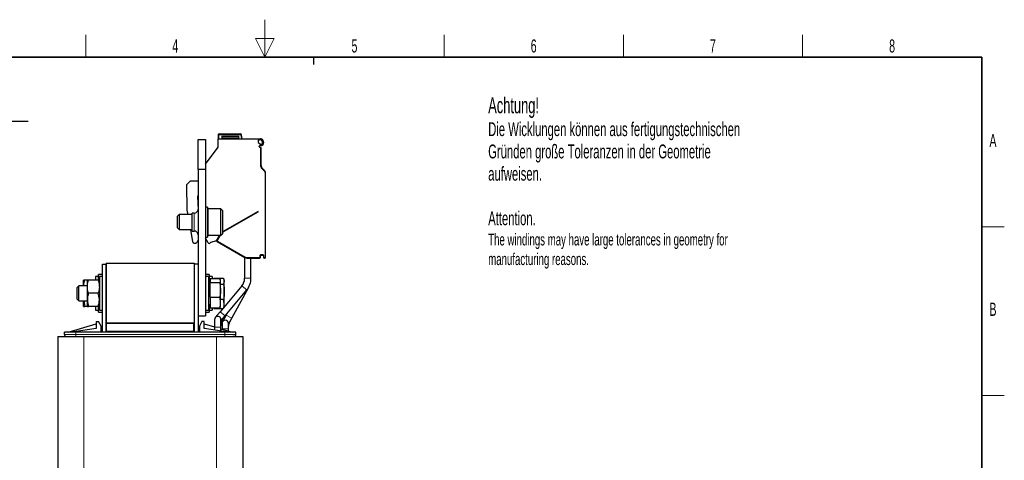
# Model space of a CAD drawing. Header units: millimetres. Extents: x 5 to 418, y 2 to 292.
# Tile 28 of 28: x 152 to 414, y 175 to 292. Entities that reach past the tile are written whole.
import ezdxf

# ---------------------------------------------------------------- set-up
doc = ezdxf.new("R2010")
doc.units = ezdxf.units.MM
doc.layers.add('SLD-0', color=7, linetype='Continuous')
doc.styles.add('SLDTEXTSTYLE0', font='TXT', dxfattribs={"width": 0.605})

# ---------------------------------------------------------------- blocks, each defined once
blk = doc.blocks.new('SW_NOTE_0')
at = {"layer": 'SLD-0', "color": 0, "attachment_point": 1, "style": 'SLDTEXTSTYLE0'}
for s, insert, char_height in [('Achtung!', (0, 5.46), 4.233), ('Die Wicklungen können aus fertigungstechnischen', (0, -1.16), 3.7042), ('Gründen große Toleranzen in der Geometrie', (0, -7.1), 3.7042), ('aufweisen.', (0, -13.04), 3.704), ('Attention.', (0, -24.93), 3.704), ('The windings may have large tolerances in geometry for', (0, -30.85), 3.175), ('manufacturing reasons.', (0, -36.08), 3.175)]:
    blk.add_mtext(s, dxfattribs=dict(at, insert=insert, char_height=char_height))
blk = doc.blocks.new('SW_NOTE_0_15')
at = {"layer": 'SLD-0', "color": 0}
blk.add_line((30.24, 0), (0, 0), dxfattribs=at)
at = {"layer": 'SLD-0', "color": 0, "attachment_point": 1, "style": 'SLDTEXTSTYLE0'}
for s, insert, char_height in [('M4 Erdung', (0.46, 9.83), 3.5), ('protective earth', (1.65, 4.17), 3.175)]:
    blk.add_mtext(s, dxfattribs=dict(at, insert=insert, char_height=char_height))

msp = doc.modelspace()

# ---------------------------------------------------------------- linework, layer by layer
at = {"color": 7, "linetype": 'Continuous', "lineweight": 25}
for p, q in [((199.183, 260.523), (201.183, 260.523)), ((199.183, 252.523), (199.183, 260.523)), ((201.183, 260.523), (201.183, 252.523)), ((204.533, 261.723), (204.533, 260.723)), ((204.533, 260.723), (215.833, 260.723)), ((204.533, 258.523), (204.533, 260.723)), ((204.833, 262.023), (210.452, 262.023)), ((205.483, 261.423), (210.083, 261.423)), ((205.483, 261.423), (205.483, 260.723)), ((210.083, 260.723), (210.083, 261.423)), ((210.933, 260.723), (210.748, 261.775)), ((215.433, 260.323), (215.183, 260.323)), ((215.183, 260.323), (215.183, 259.695)), ((215.833, 260.423), (215.606, 260.423)), ((201.183, 253.996), (204.533, 258.523)), ((215.183, 259.695), (215.475, 259.589)), ((215.503, 258.641), (215.503, 258.761)), ((215.833, 258.381), (215.635, 258.453)), ((215.983, 253.623), (215.983, 258.327)), ((199.183, 252.523), (199.183, 213.523)), ((201.183, 252.523), (199.183, 252.523)), ((201.183, 252.523), (201.183, 213.523)), ((216.89, 252.302), (216.276, 252.916)), ((196.2, 248.54), (197.183, 249.523)), ((197.183, 249.523), (199.183, 249.523)), ((217.183, 229.109), (217.183, 251.595)), ((196.32, 241.658), (196.2, 248.54)), ((198.993, 245.313), (199.169, 241.742)), ((196.521, 240.523), (196.32, 241.658)), ((201.683, 242.523), (201.183, 242.523)), ((201.683, 242.523), (201.683, 234.523)), ((205.283, 242.023), (201.883, 242.023)), ((205.683, 241.623), (205.283, 242.023)), ((205.283, 235.023), (205.283, 242.023)), ((205.683, 241.623), (205.683, 235.423)), ((215.183, 241.373), (205.683, 235.888)), ((215.183, 241.2), (215.183, 241.373)), ((194.113, 240.523), (193.683, 240.094)), ((193.683, 236.953), (193.683, 240.094)), ((197.633, 240.523), (194.113, 240.523)), ((194.113, 240.523), (194.113, 236.523)), ((198.183, 240.913), (197.633, 240.913)), ((197.633, 238.523), (197.633, 240.913)), ((193.683, 236.953), (194.113, 236.523)), ((194.113, 236.523), (197.633, 236.523)), ((197.805, 233.236), (197.226, 236.523)), ((197.633, 236.133), (197.633, 238.523)), ((197.633, 236.133), (198.183, 236.133)), ((199.183, 233.697), (198.823, 233.073)), ((201.183, 234.523), (201.683, 234.523)), ((201.901, 232.973), (201.183, 234.217)), ((201.883, 235.023), (205.283, 235.023)), ((204.928, 235.023), (204.033, 233.473)), ((205, 235.023), (204.174, 233.591)), ((205.283, 235.023), (205.683, 235.423)), ((198.39, 232.823), (198.298, 232.823)), ((204.033, 233.473), (202.586, 233.085)), ((204.033, 233.441), (203.998, 233.464)), ((204.247, 233.318), (204.033, 233.441)), ((204.247, 233.318), (211.651, 229.043)), ((211.583, 229.082), (211.583, 223.523)), ((212.151, 228.909), (215.583, 228.909)), ((213.283, 223.523), (213.283, 228.909)), ((215.783, 229.109), (215.783, 229.509)), ((215.983, 229.709), (216.383, 229.709)), ((216.583, 229.509), (216.583, 229.109)), ((216.983, 228.909), (216.783, 228.909)), ((173.683, 227.323), (174.683, 227.323)), ((173.683, 209.123), (173.683, 227.323)), ((174.683, 227.523), (174.683, 211.523)), ((174.683, 227.523), (198.183, 227.523)), ((174.683, 209.123), (174.683, 227.323)), ((198.183, 227.523), (198.183, 211.523)), ((199.183, 227.323), (198.183, 227.323)), ((198.183, 227.323), (198.183, 209.123)), ((199.183, 227.323), (199.183, 209.123)), ((168.683, 221.523), (168.683, 223.023)), ((169.599, 223.023), (168.996, 223.023)), ((169.683, 221.273), (169.683, 223.023)), ((172.571, 223.023), (169.996, 223.023)), ((172.683, 224.023), (171.883, 224.023)), ((171.883, 224.023), (171.883, 223.023)), ((173.683, 224.523), (172.683, 224.523)), ((172.683, 223.052), (172.683, 224.523)), ((173.683, 224.023), (172.883, 224.023)), ((172.883, 224.023), (172.883, 215.023)), ((202.183, 224.523), (201.183, 224.523)), ((201.983, 224.023), (201.183, 224.023)), ((201.983, 224.023), (201.983, 215.023)), ((202.183, 224.523), (202.183, 222.579)), ((202.983, 224.023), (202.183, 224.023)), ((202.383, 223.429), (204.986, 223.429)), ((202.383, 223.429), (202.383, 222.374)), ((202.983, 224.023), (202.983, 223.429)), ((203.383, 223.539), (205.986, 223.539)), ((203.383, 223.429), (203.383, 223.539)), ((205.183, 222.902), (204.986, 223.429)), ((205.183, 223.023), (205.132, 223.164)), ((205.183, 222.902), (205.183, 223.023)), ((205.986, 223.539), (206.183, 222.733)), ((206.183, 223.023), (206.064, 223.351)), ((206.183, 222.733), (206.183, 223.023)), ((167.413, 221.523), (166.983, 221.094)), ((166.983, 220.631), (166.983, 221.094)), ((166.983, 217.953), (166.983, 220.631)), ((169.683, 221.523), (167.413, 221.523)), ((167.413, 220.934), (167.413, 221.523)), ((167.413, 217.523), (167.413, 220.934)), ((169.683, 217.773), (169.683, 221.273)), ((202.383, 222.694), (201.983, 222.463)), ((202.383, 222.374), (204.986, 222.374)), ((202.383, 218.468), (202.383, 222.374)), ((204.986, 222.374), (205.183, 220.421)), ((210.847, 221.5), (205.066, 214.602)), ((210.847, 221.5), (205.066, 214.602)), ((205.183, 220.421), (205.183, 222.902)), ((205.183, 221.927), (205.986, 221.927)), ((205.183, 217.042), (205.183, 220.421)), ((206.183, 222.733), (205.986, 221.927)), ((206.183, 219.919), (206.183, 222.733)), ((206.369, 213.51), (212.15, 220.408)), ((208.138, 212.87), (212.689, 221.197)), ((166.983, 217.953), (167.413, 217.523)), ((169.683, 216.023), (169.683, 217.773)), ((172.571, 219.523), (169.996, 219.523)), ((202.383, 218.468), (204.986, 218.468)), ((202.383, 218.468), (202.383, 215.617)), ((205.183, 217.912), (205.986, 217.912)), ((206.183, 216.71), (205.986, 217.912)), ((206.183, 216.71), (206.183, 219.919)), ((167.413, 217.523), (169.683, 217.523)), ((168.683, 216.023), (168.683, 217.523)), ((168.709, 217.523), (168.996, 216.023)), ((169.599, 216.023), (168.996, 216.023)), ((172.571, 216.023), (169.996, 216.023)), ((171.883, 216.023), (171.883, 215.023)), ((172.683, 214.523), (172.683, 216.013)), ((201.983, 216.583), (202.383, 216.352)), ((202.183, 216.468), (202.183, 214.523)), ((202.383, 215.617), (204.986, 215.617)), ((202.983, 215.617), (202.983, 215.023)), ((203.383, 215.617), (203.383, 215.508)), ((203.383, 215.508), (205.825, 215.508)), ((205.091, 215.897), (204.986, 215.617)), ((205.132, 215.882), (205.183, 216.023)), ((205.183, 216.023), (205.183, 217.042)), ((206.127, 215.868), (206.183, 216.023)), ((206.183, 216.023), (206.183, 216.71)), ((171.883, 215.023), (172.683, 215.023)), ((172.683, 214.523), (173.683, 214.523)), ((172.883, 215.023), (173.683, 215.023)), ((199.183, 213.523), (201.183, 213.523)), ((201.183, 215.023), (201.983, 215.023)), ((201.183, 214.523), (202.183, 214.523)), ((202.183, 215.023), (202.983, 215.023)), ((203.583, 212.523), (203.583, 210.523)), ((205.066, 214.602), (203.782, 213.069)), ((205.283, 212.214), (206.369, 213.51)), ((205.283, 210.523), (205.283, 212.523)), ((206.646, 213.686), (205.687, 211.931)), ((206.89, 214.131), (206.646, 213.686)), ((206.889, 214.13), (206.671, 213.731)), ((207.283, 211.306), (208.138, 212.87)), ((164.583, 209.123), (172.033, 211.408)), ((172.033, 210.115), (165.583, 209.123)), ((172.033, 212.023), (172.033, 210.115)), ((172.033, 212.023), (172.633, 212.023)), ((173.333, 210.723), (172.633, 212.023)), ((173.333, 209.123), (173.333, 210.723)), ((174.683, 211.523), (198.183, 211.523)), ((198.033, 211.523), (174.833, 211.523)), ((174.833, 209.323), (174.833, 211.523)), ((198.033, 209.323), (198.033, 211.523)), ((200.233, 212.023), (199.533, 210.723)), ((199.533, 210.723), (199.533, 209.123)), ((200.833, 212.023), (200.233, 212.023)), ((200.833, 210.115), (200.833, 212.023)), ((200.833, 211.408), (203.583, 210.564)), ((207.283, 209.123), (200.833, 210.115)), ((203.583, 210.523), (203.583, 209.692)), ((205.283, 209.431), (205.283, 210.523)), ((205.283, 210.043), (208.283, 209.123)), ((205.443, 211.951), (205.575, 212.313)), ((205.583, 211.523), (205.583, 210.023)), ((205.583, 210.023), (205.583, 209.951)), ((207.283, 210.023), (207.283, 211.523)), ((207.283, 209.43), (207.283, 210.023)), ((207.42, 211.256), (207.522, 211.556)), ((161.783, 208.023), (161.783, 162.623)), ((161.783, 208.023), (168.783, 208.023)), ((163.583, 208.523), (163.583, 209.123)), ((166.583, 209.123), (163.583, 209.123)), ((206.283, 209.123), (166.583, 209.123)), ((168.783, 208.023), (204.083, 208.023)), ((174.683, 209.323), (174.683, 209.123)), ((174.683, 209.323), (198.183, 209.323)), ((198.033, 209.323), (174.833, 209.323)), ((198.183, 209.323), (198.183, 209.123)), ((204.083, 208.023), (211.083, 208.023)), ((209.283, 209.123), (206.283, 209.123)), ((209.283, 208.523), (209.283, 209.123)), ((211.083, 208.023), (211.083, 162.623))]:
    msp.add_line(p, q, dxfattribs=at)
at = {"color": 7, "linetype": 'Continuous', "lineweight": 18}
for p, q in [((204.733, 260.723), (204.733, 261.723)), ((204.833, 262.023), (204.833, 261.823)), ((204.833, 261.823), (210.452, 261.823)), ((205.483, 261.273), (210.083, 261.273)), ((205.483, 260.873), (210.083, 260.873)), ((210.452, 261.823), (210.452, 262.023)), ((210.748, 261.775), (210.551, 261.74)), ((210.551, 261.74), (210.73, 260.723)), ((215.833, 258.381), (215.833, 253.623)), ((215.983, 253.623), (215.833, 253.623)), ((216.276, 252.916), (216.17, 252.81)), ((216.17, 252.81), (216.784, 252.196)), ((216.89, 252.302), (216.784, 252.196)), ((217.033, 251.595), (217.033, 229.109)), ((217.183, 251.595), (217.033, 251.595)), ((201.883, 242.023), (201.883, 235.023)), ((198.183, 238.523), (198.183, 240.913)), ((205.683, 235.715), (215.183, 241.2)), ((198.183, 236.133), (198.183, 238.523)), ((204.108, 233.571), (204.033, 233.441)), ((204.108, 233.571), (204.154, 233.545)), ((204.174, 233.591), (204.304, 233.516)), ((204.304, 233.516), (205.174, 235.023)), ((204.247, 233.318), (204.322, 233.448)), ((211.726, 229.173), (204.322, 233.448)), ((211.651, 229.043), (211.726, 229.173)), ((215.583, 229.059), (212.151, 229.059)), ((212.151, 228.909), (212.151, 229.059)), ((215.583, 228.909), (215.583, 229.059)), ((215.633, 229.509), (215.633, 229.109)), ((215.783, 229.509), (215.633, 229.509)), ((215.783, 229.109), (215.633, 229.109)), ((216.383, 229.859), (215.983, 229.859)), ((215.983, 229.709), (215.983, 229.859)), ((216.383, 229.709), (216.383, 229.859)), ((216.583, 229.509), (216.733, 229.509)), ((216.583, 229.109), (216.733, 229.109)), ((216.733, 229.109), (216.733, 229.509)), ((216.983, 229.059), (216.783, 229.059)), ((216.783, 228.909), (216.783, 229.059)), ((216.983, 228.909), (216.983, 229.059)), ((217.183, 229.109), (217.033, 229.109)), ((211.583, 223.523), (212.29, 223.523)), ((212.29, 223.523), (213.283, 223.523)), ((210.847, 221.5), (211.389, 221.046)), ((211.389, 221.046), (212.15, 220.408)), ((205.066, 214.602), (205.066, 214.602)), ((205.066, 214.602), (205.608, 214.148)), ((205.608, 214.148), (206.369, 213.51)), ((206.646, 213.686), (208.138, 212.87)), ((206.671, 213.731), (206.671, 213.731)), ((203.583, 210.523), (204.861, 210.523)), ((204.861, 210.523), (205.283, 210.523)), ((205.583, 210.023), (207.283, 210.023)), ((163.583, 208.523), (166.583, 208.523)), ((166.583, 208.523), (166.583, 209.123)), ((166.583, 208.023), (166.583, 208.523)), ((166.583, 208.523), (206.283, 208.523)), ((168.783, 208.023), (168.783, 162.623)), ((204.083, 208.023), (204.083, 162.623)), ((206.283, 208.523), (206.283, 209.123)), ((206.283, 208.523), (209.283, 208.523)), ((206.283, 208.023), (206.283, 208.523))]:
    msp.add_line(p, q, dxfattribs=at)
at = {"color": 7, "linetype": 'Continuous', "lineweight": 18, "flags": 128}
for points in [[(204.733, 261.723), (204.694, 261.723), (204.657, 261.723), (204.622, 261.723), (204.592, 261.723), (204.567, 261.723), (204.548, 261.723), (204.537, 261.723), (204.533, 261.723)], [(205.283, 211.711), (205.425, 211.907), (205.443, 211.951)], [(207.434, 211.582), (207.45, 211.464), (207.422, 211.261)], [(207.551, 211.795), (207.553, 211.764), (207.522, 211.556)]]:
    msp.add_lwpolyline(points, dxfattribs=at)
at = {"color": 7, "linetype": 'Continuous', "lineweight": 25}
for centre, radius, start, end in [((204.833, 261.723), 0.3, 90, 179.99949), ((210.452, 261.723), 0.3, 10, 90), ((215.606, 260.223), 0.2, 90, 150.12141), ((215.833, 259.323), 1.4, 82.16252, 90), ((215.833, 259.323), 1.1, 82.16252, 90), ((216.383, 260.209), 1.1, 214.30765, 248.67631), ((215.703, 258.761), 0.2, 64.84934, 180), ((215.703, 258.641), 0.2, 180, 250), ((216.383, 260.209), 1.4, 244.84934, 253.17788), ((216.983, 253.623), 1, 180, 225), ((216.183, 251.595), 1, 0, 45), ((199.193, 245.323), 0.2, 92.87862, 182.80637), ((198.183, 241.913), 1, 270, 0), ((201.883, 241.823), 0.2, 90, 180), ((198.183, 235.133), 1, 0, 90), ((201.883, 235.223), 0.2, 180, 270), ((204.347, 233.491), 0.2, 150, 240), ((202.161, 233.123), 0.3, 210, 326.9182), ((202.664, 232.796), 0.3, 105, 146.9182), ((212.151, 229.909), 1, 240, 270), ((215.583, 229.109), 0.2, 270, 0), ((215.983, 229.509), 0.2, 90, 180), ((216.383, 229.509), 0.2, 0, 90), ((216.783, 229.109), 0.2, 180, 270), ((216.983, 229.109), 0.2, 270, 0), ((208.433, 223.523), 3.15, 320.03379, 0), ((208.433, 223.523), 4.85, 320.03379, 0), ((204.433, 212.523), 0.85, 59.7611, 180), ((204.433, 212.523), 0.85, 0, 59.7611), ((206.433, 211.523), 0.85, 0, 180), ((164.083, 208.523), 0.5, 180, 270), ((208.783, 208.523), 0.5, 270, 0)]:
    msp.add_arc(centre, radius, start, end, dxfattribs=at)
at = {"color": 7, "linetype": 'Continuous', "lineweight": 18}
for centre, radius, start, end in [((204.833, 261.723), 0.1, 90, 180), ((204.978, 212.536), 0.637, 298.65208, 339.48425)]:
    msp.add_arc(centre, radius, start, end, dxfattribs=at)
at = {"color": 7, "linetype": 'Continuous', "lineweight": 25}
for points, knots in [([(204.561, 261.846), (204.563, 261.851), (204.571, 261.876), (204.6, 261.914), (204.655, 261.971), (204.707, 261.994), (204.741, 262.009)], [0, 0, 0, 0, 0.0591503, 0.3188722, 0.5625668, 1, 1, 1, 1]), ([(204.561, 261.846), (204.563, 261.851), (204.571, 261.876), (204.6, 261.914), (204.655, 261.971), (204.707, 261.994), (204.741, 262.009)], [0, 0, 0, 0, 0.0591503, 0.3188722, 0.5625668, 1, 1, 1, 1]), ([(216.024, 260.71), (216.079, 260.697), (216.188, 260.67), (216.34, 260.552), (216.488, 260.334), (216.589, 259.937), (216.588, 259.531), (216.493, 259.202), (216.394, 259.033), (216.257, 258.922), (216.117, 258.87), (216.022, 258.875), (215.979, 258.877)], [0, 0, 0, 0, 0.0697079, 0.1393033, 0.2345882, 0.3929664, 0.6430259, 0.7305613, 0.8186472, 0.8827147, 0.9468206, 1, 1, 1, 1]), ([(215.983, 260.413), (216.007, 260.407), (216.058, 260.394), (216.145, 260.316), (216.256, 260.096), (216.289, 259.798), (216.266, 259.504), (216.222, 259.338), (216.165, 259.238), (216.12, 259.196), (216.081, 259.178), (216.049, 259.172), (216.016, 259.174), (215.994, 259.181), (215.983, 259.185)], [0, 0, 0, 0, 0.0489784, 0.1025856, 0.2263528, 0.5320818, 0.6848467, 0.814873, 0.8689947, 0.9129334, 0.9344587, 0.9553182, 0.9767764, 1, 1, 1, 1]), ([(215.983, 258.327), (215.983, 258.327), (215.982, 258.327), (215.973, 258.331), (215.959, 258.336), (215.935, 258.344), (215.904, 258.356), (215.867, 258.369), (215.845, 258.377), (215.833, 258.381)], [0, 0, 0, 0, 0.118116, 0.2398408, 0.3657075, 0.496198, 0.7072125, 0.8434553, 1, 1, 1, 1]), ([(198.298, 232.823), (198.248, 232.827), (198.144, 232.836), (197.993, 232.914), (197.889, 233.024), (197.829, 233.138), (197.813, 233.203), (197.805, 233.236)], [0, 0, 0, 0, 0.21185479, 0.44886919, 0.7110968, 0.85234842, 1, 1, 1, 1]), ([(198.823, 233.073), (198.796, 233.034), (198.744, 232.959), (198.632, 232.88), (198.513, 232.832), (198.43, 232.826), (198.39, 232.823)], [0, 0, 0, 0, 0.2694601, 0.5258976, 0.7693827, 1, 1, 1, 1]), ([(168.996, 223.023), (168.908, 223.023), (168.732, 223.023), (168.7, 223.023), (168.683, 223.023)], [0, 0, 0, 0, 0.495458, 1, 1, 1, 1]), ([(168.694, 221.523), (168.695, 221.566), (168.712, 222.074), (168.86, 222.569), (168.996, 223.023)], [0, 0, 0, 0, 0.0842051, 1, 1, 1, 1]), ([(169.683, 221.273), (169.686, 221.399), (169.7, 221.991), (169.865, 222.569), (169.996, 223.023)], [0, 0, 0, 0, 0.213336, 1, 1, 1, 1]), ([(169.996, 223.023), (169.908, 223.023), (169.732, 223.023), (169.7, 223.023), (169.683, 223.023)], [0, 0, 0, 0, 0.495458, 1, 1, 1, 1]), ([(172.571, 223.023), (172.701, 222.569), (172.867, 221.991), (172.88, 221.399), (172.883, 221.273)], [0, 0, 0, 0, 0.786664, 1, 1, 1, 1]), ([(172.883, 223.023), (172.883, 223.023), (172.878, 223.023), (172.719, 223.023), (172.571, 223.023)], [0, 0, 0, 0, 0.0701742, 1, 1, 1, 1]), ([(169.996, 219.523), (169.961, 219.63), (169.776, 220.199), (169.725, 220.792), (169.683, 221.273)], [0, 0, 0, 0, 0.1873629, 1, 1, 1, 1]), ([(172.883, 221.273), (172.841, 220.792), (172.79, 220.199), (172.605, 219.63), (172.571, 219.523)], [0, 0, 0, 0, 0.8126371, 1, 1, 1, 1]), ([(204.986, 222.374), (205.042, 222.461), (205.154, 222.636), (205.173, 222.813), (205.183, 222.902)], [0, 0, 0, 0, 0.4981128, 1, 1, 1, 1]), ([(205.183, 220.421), (205.173, 220.095), (205.154, 219.439), (205.042, 218.793), (204.986, 218.468)], [0, 0, 0, 0, 0.4977806, 1, 1, 1, 1]), ([(205.986, 221.927), (205.99, 221.907), (206.023, 221.726), (206.078, 221.385), (206.137, 220.9), (206.176, 220.411), (206.181, 220.083), (206.183, 219.919)], [0, 0, 0, 0, 0.0310804, 0.2722481, 0.5137582, 0.7565893, 1, 1, 1, 1]), ([(169.996, 219.523), (169.908, 219.239), (169.732, 218.665), (169.7, 218.072), (169.683, 217.773)], [0, 0, 0, 0, 0.495458, 1, 1, 1, 1]), ([(169.683, 217.773), (169.683, 217.732), (169.688, 217.141), (169.847, 216.562), (169.996, 216.023)], [0, 0, 0, 0, 0.0701742, 1, 1, 1, 1]), ([(172.883, 217.773), (172.883, 217.815), (172.878, 218.406), (172.719, 218.985), (172.571, 219.523)], [0, 0, 0, 0, 0.0701742, 1, 1, 1, 1]), ([(172.571, 216.023), (172.658, 216.307), (172.834, 216.881), (172.867, 217.474), (172.883, 217.773)], [0, 0, 0, 0, 0.495458, 1, 1, 1, 1]), ([(205.183, 217.042), (205.161, 217.403), (205.132, 217.881), (205.015, 218.352), (204.986, 218.468)], [0, 0, 0, 0, 0.754038, 1, 1, 1, 1]), ([(206.183, 219.919), (206.177, 219.666), (206.165, 219.158), (206.094, 218.571), (206.03, 218.156), (206.001, 217.993), (205.986, 217.912)], [0, 0, 0, 0, 0.3760328, 0.7541542, 0.8770572, 1, 1, 1, 1]), ([(168.683, 216.023), (168.683, 216.023), (168.688, 216.023), (168.847, 216.023), (168.996, 216.023)], [0, 0, 0, 0, 0.0701742, 1, 1, 1, 1]), ([(169.683, 216.023), (169.683, 216.023), (169.688, 216.023), (169.847, 216.023), (169.996, 216.023)], [0, 0, 0, 0, 0.0701742, 1, 1, 1, 1]), ([(172.571, 216.023), (172.658, 216.023), (172.834, 216.023), (172.867, 216.023), (172.883, 216.023)], [0, 0, 0, 0, 0.495458, 1, 1, 1, 1]), ([(204.986, 215.617), (204.99, 215.631), (205.111, 216.101), (205.147, 216.579), (205.183, 217.042)], [0, 0, 0, 0, 0.0311177, 1, 1, 1, 1]), ([(206.051, 215.777), (206.081, 215.886), (206.164, 216.194), (206.176, 216.507), (206.183, 216.71)], [0, 0, 0, 0, 0.3522563, 1, 1, 1, 1]), ([(205.575, 212.313), (205.585, 212.34), (205.612, 212.408), (205.72, 212.615), (205.911, 212.916), (206.141, 213.233), (206.305, 213.433), (206.369, 213.51)], [0, 0, 0, 0, 0.1356692, 0.3400672, 0.5782791, 0.837379, 1, 1, 1, 1]), ([(207.522, 211.556), (207.538, 211.599), (207.58, 211.716), (207.699, 211.998), (207.885, 212.389), (208.036, 212.682), (208.116, 212.829), (208.117, 212.831)], [0, 0, 0, 0, 0.1547698, 0.4203322, 0.7074176, 0.996123, 1, 1, 1, 1]), ([(205.283, 210.523), (205.284, 210.61), (205.286, 210.863), (205.313, 211.267), (205.364, 211.646), (205.415, 211.868), (205.436, 211.931), (205.443, 211.951)], [0, 0, 0, 0, 0.1416187, 0.412377, 0.6778734, 0.8936172, 1, 1, 1, 1]), ([(207.283, 210.023), (207.284, 210.104), (207.286, 210.34), (207.313, 210.714), (207.363, 211.052), (207.404, 211.208), (207.418, 211.25), (207.42, 211.256)], [0, 0, 0, 0, 0.1553758, 0.4524631, 0.7421052, 0.9641922, 1, 1, 1, 1]), ([(164.083, 208.023), (164.117, 208.023), (164.169, 208.023), (164.48, 208.023), (164.803, 208.023), (165.201, 208.023), (165.783, 208.023), (166.269, 208.023), (166.583, 208.023)], [0, 0, 0, 0, 0.2394429, 0.36979, 0.5000001, 0.630347, 0.7605571, 1, 1, 1, 1]), ([(206.283, 208.023), (206.598, 208.023), (207.083, 208.023), (207.666, 208.023), (208.064, 208.023), (208.387, 208.023), (208.698, 208.023), (208.75, 208.023), (208.783, 208.023)], [0, 0, 0, 0, 0.2394429, 0.36979, 0.5000001, 0.630347, 0.7605571, 1, 1, 1, 1]), ([(208.783, 208.023), (208.766, 208.023), (208.739, 208.023), (208.594, 208.023), (208.49, 208.023), (208.444, 208.023)], [0, 0, 0, 0, 0.5002866, 0.7727737, 1, 1, 1, 1]), ([(208.783, 208.023), (208.766, 208.023), (208.739, 208.023), (208.594, 208.023), (208.49, 208.023), (208.444, 208.023)], [0, 0, 0, 0, 0.5002866, 0.7727737, 1, 1, 1, 1]), ([(208.783, 208.023), (208.766, 208.023), (208.739, 208.023), (208.594, 208.023), (208.49, 208.023), (208.444, 208.023)], [0, 0, 0, 0, 0.5002866, 0.7727737, 1, 1, 1, 1])]:
    msp.add_open_spline(points, degree=3, knots=knots, dxfattribs=at)
at = {"color": 7, "linetype": 'Continuous', "lineweight": 18}
for points, knots in [([(210.452, 261.823), (210.464, 261.822), (210.487, 261.82), (210.517, 261.801), (210.541, 261.775), (210.548, 261.752), (210.551, 261.74)], [0, 0, 0, 0, 0.2484224, 0.4998058, 0.7484509, 1, 1, 1, 1]), ([(204.322, 233.448), (204.317, 233.452), (204.306, 233.46), (204.299, 233.475), (204.297, 233.488), (204.297, 233.501), (204.301, 233.51), (204.304, 233.516)], [0, 0, 0, 0, 0.2491727, 0.4989908, 0.6241163, 0.7460592, 1, 1, 1, 1]), ([(215.633, 229.109), (215.632, 229.103), (215.631, 229.09), (215.621, 229.076), (215.611, 229.067), (215.6, 229.061), (215.59, 229.06), (215.583, 229.059)], [0, 0, 0, 0, 0.24917295, 0.49899076, 0.62411614, 0.74605895, 1, 1, 1, 1]), ([(215.983, 229.859), (215.939, 229.855), (215.871, 229.847), (215.79, 229.804), (215.734, 229.759), (215.689, 229.703), (215.645, 229.622), (215.638, 229.553), (215.633, 229.509)], [0, 0, 0, 0, 0.2394414, 0.3682188, 0.4999987, 0.628778, 0.7605586, 1, 1, 1, 1]), ([(216.733, 229.509), (216.728, 229.553), (216.721, 229.621), (216.678, 229.703), (216.633, 229.758), (216.577, 229.804), (216.495, 229.847), (216.427, 229.855), (216.383, 229.859)], [0, 0, 0, 0, 0.23944144, 0.36821878, 0.49999865, 0.62877799, 0.76055856, 1, 1, 1, 1]), ([(216.783, 229.059), (216.777, 229.06), (216.764, 229.061), (216.75, 229.071), (216.741, 229.081), (216.735, 229.093), (216.734, 229.103), (216.733, 229.109)], [0, 0, 0, 0, 0.2491727, 0.4989908, 0.6241163, 0.7460592, 1, 1, 1, 1]), ([(217.033, 229.109), (217.032, 229.103), (217.031, 229.09), (217.021, 229.076), (217.011, 229.067), (217, 229.061), (216.99, 229.06), (216.983, 229.059)], [0, 0, 0, 0, 0.2491729, 0.4989908, 0.6241161, 0.7460589, 1, 1, 1, 1])]:
    msp.add_open_spline(points, degree=3, knots=knots, dxfattribs=at)
for points in [[(215.833, 253.623), (215.849, 253.471), (215.88, 253.167), (216.073, 252.929), (216.17, 252.81)], [(216.784, 252.196), (216.856, 252.108), (216.998, 251.933), (217.022, 251.708), (217.033, 251.595)], [(212.151, 229.059), (212.076, 229.064), (211.927, 229.073), (211.793, 229.14), (211.726, 229.173)]]:
    msp.add_open_spline(points, degree=3, dxfattribs=at)
at = {"layer": 'SLD-0', "lineweight": 18}
for p, q in [((217, 292.5), (217, 282.5)), ((169.25, 282.5), (169.25, 288.5)), ((219.5, 287.5), (214.5, 287.5)), ((214.5, 287.5), (217, 282.5)), ((217, 282.5), (219.5, 287.5)), ((264.75, 282.5), (264.75, 288.5)), ((312.5, 282.5), (312.5, 288.5)), ((360.25, 282.5), (360.25, 288.5)), ((408, 237.25), (414, 237.25)), ((408, 192.25), (414, 192.25))]:
    msp.add_line(p, q, dxfattribs=at)
at = {"layer": 'SLD-0', "lineweight": 35}
for p, q in [((408, 282.5), (26, 282.5)), ((408, 12), (408, 282.5))]:
    msp.add_line(p, q, dxfattribs=at)
at = {"layer": 'SLD-0'}
msp.add_line((230, 280.5), (230, 282.5), dxfattribs=at)
msp.add_line((230, 280.5), (230, 282.5), dxfattribs=at)

# ---------------------------------------------------------------- block references
for name, p in [('SW_NOTE_0_15', (123.662, 265.373)), ('SW_NOTE_0', (276.492, 266.306))]:
    msp.add_blockref(name, p, dxfattribs=at)

# ---------------------------------------------------------------- texts
at = {"layer": 'SLD-0', "char_height": 3.5, "attachment_point": 2, "style": 'SLDTEXTSTYLE0'}
for s, insert in [('4', (193.103, 287.243)), ('5', (240.853, 287.243)), ('6', (288.603, 287.243)), ('7', (336.353, 287.243)), ('8', (384.103, 287.243)), ('A', (410.982, 262.001)), ('B', (410.982, 217.001))]:
    msp.add_mtext(s, dxfattribs=dict(at, insert=insert))

doc.saveas('drawing.dxf')
